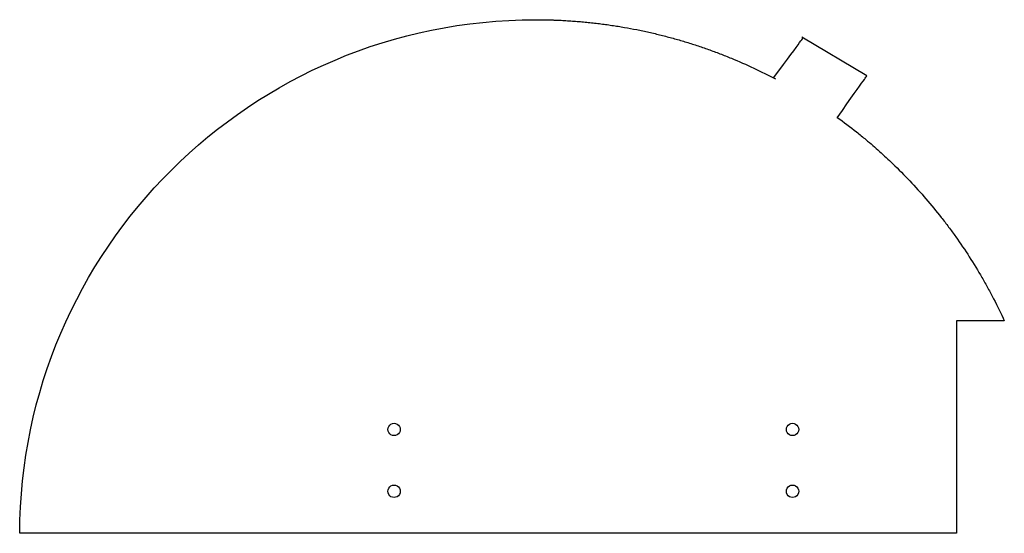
# Model space of a CAD drawing. Extents: x 25 to 264, y 50 to 175.
import ezdxf

# ---------------------------------------------------------------- set-up
doc = ezdxf.new("R2010")
doc.units = 0
doc.layers.get('0').update_dxf_attribs({"linetype": 'CONTINUOUS'})

msp = doc.modelspace()

# ---------------------------------------------------------------- linework, layer by layer
at = {"color": 7}
for points in [[(230.279186, 161.171004), (214.528383, 170.572647)], [(263.606932, 101.788914), (252.038925, 101.788914), (252.038925, 50.274406), (24.912122, 50.274406)]]:
    msp.add_lwpolyline(points, dxfattribs=at)
for points in [[(24.912122, 50.274406), (25.170521, 119.089503), (81.030422, 174.796109), (149.906124, 174.796109)], [(149.906124, 174.796109), (149.906186, 174.79608), (149.906248, 174.796109), (149.906313, 174.796109)], [(149.906313, 174.796109), (149.906378, 174.796109), (149.90644, 174.796109), (149.906505, 174.796109)], [(149.906505, 174.796109), (149.906632, 174.796109), (149.906761, 174.796109), (149.906787, 174.796109)], [(149.906787, 174.796109), (149.907044, 174.796109), (149.907351, 174.796109), (149.907633, 174.796109)], [(149.907633, 174.796109), (149.90789, 174.796109), (149.908198, 174.796109), (149.90848, 174.796109)], [(149.90848, 174.796109), (149.908737, 174.796109), (149.909045, 174.796109), (149.909327, 174.796109)], [(149.909327, 174.796109), (149.909891, 174.796109), (149.910456, 174.796109), (149.910738, 174.796109)], [(149.910738, 174.796109), (149.911302, 174.796109), (149.911867, 174.796109), (149.912149, 174.796109)], [(149.912149, 174.796109), (149.913278, 174.796109), (149.914125, 174.796109), (149.915225, 174.796109)], [(149.915225, 174.796109), (149.916354, 174.796109), (149.917201, 174.796109), (149.918301, 174.796109)], [(149.918301, 174.796109), (149.91943, 174.796109), (149.920277, 174.796109), (149.921378, 174.796109)], [(149.921378, 174.796109), (149.922507, 174.796109), (149.923353, 174.796109), (149.924454, 174.796109)], [(149.924454, 174.796109), (149.926429, 174.796109), (149.928574, 174.796109), (149.930606, 174.796109)], [(149.930606, 174.796109), (149.932582, 174.796109), (149.934727, 174.796109), (149.936759, 174.796109)], [(149.936759, 174.796109), (149.938734, 174.796109), (149.940879, 174.796109), (149.942911, 174.796109)], [(149.942911, 174.796109), (149.947032, 174.796109), (149.951124, 174.796109), (149.955244, 174.796109)], [(149.955244, 174.796109), (149.959337, 174.796109), (149.963457, 174.79608), (149.967577, 174.79608)], [(149.967577, 174.79608), (149.971698, 174.79608), (149.97579, 174.79608), (149.979911, 174.79608)], [(149.979911, 174.79608), (149.984003, 174.79608), (149.988123, 174.79608), (149.992244, 174.79608)], [(149.992244, 174.79608), (149.996364, 174.79608), (150.000456, 174.79608), (150.004577, 174.79608)], [(150.004577, 174.79608), (150.012789, 174.796055), (150.021002, 174.796055), (150.029215, 174.796055)], [(150.029215, 174.796055), (150.037427, 174.796055), (150.04564, 174.796021), (150.053853, 174.796021)], [(150.053853, 174.796021), (150.062065, 174.796021), (150.070278, 174.795993), (150.078491, 174.795993)], [(150.078491, 174.795993), (150.086703, 174.795967), (150.094916, 174.795967), (150.103129, 174.795967)], [(150.103129, 174.795967), (150.119554, 174.795942), (150.135982, 174.795911), (150.152408, 174.795855)], [(150.152408, 174.795855), (150.168833, 174.795826), (150.185258, 174.795801), (150.201684, 174.795767)], [(150.201684, 174.795767), (150.218109, 174.795713), (150.234529, 174.795688), (150.250951, 174.795626)], [(150.250951, 174.795626), (150.267376, 174.795601), (150.283796, 174.795547), (150.300219, 174.795485)], [(150.300219, 174.795485), (150.316644, 174.795459), (150.333058, 174.795403), (150.349478, 174.795344)], [(150.349478, 174.795344), (150.365903, 174.795293), (150.382317, 174.795205), (150.398734, 174.795149)], [(150.398734, 174.795149), (150.431568, 174.795039), (150.464401, 174.794895), (150.497235, 174.795149)], [(150.497235, 174.795149), (150.530063, 174.795005), (150.562889, 174.795149), (150.595717, 174.795149)], [(150.595717, 174.795149), (150.628539, 174.794977), (150.661359, 174.795149), (150.694181, 174.795149)], [(150.694181, 174.795149), (150.726995, 174.794926), (150.759812, 174.795149), (150.792626, 174.795149)], [(150.792626, 174.795149), (150.825434, 174.794926), (150.858245, 174.795149), (150.891054, 174.795149)], [(150.891054, 174.795149), (150.956653, 174.795149), (151.022253, 174.795149), (151.087856, 174.792327)], [(151.087856, 174.792324), (151.15343, 174.792324), (151.219007, 174.792324), (151.284582, 174.789502)], [(151.284582, 174.789505), (151.350136, 174.789505), (151.415688, 174.786682), (151.48124, 174.786682)], [(151.48124, 174.786685), (151.546766, 174.786685), (151.612295, 174.783863), (151.677822, 174.783863)], [(151.677822, 174.783863), (151.743325, 174.783863), (151.808829, 174.781041), (151.87433, 174.781041)], [(151.87433, 174.781035), (151.939811, 174.781035), (152.00529, 174.778213), (152.070768, 174.777931)], [(152.070768, 174.777933), (152.136224, 174.777933), (152.201677, 174.775111), (152.26713, 174.774547)], [(152.26713, 174.774544), (152.397968, 174.771722), (152.528803, 174.769464), (152.659633, 174.766642)], [(152.659633, 174.766645), (152.790375, 174.763822), (152.921109, 174.760718), (153.05184, 174.757613)], [(153.05184, 174.757613), (153.182481, 174.754509), (153.313119, 174.75084), (153.443748, 174.747453)], [(153.443748, 174.747456), (153.57429, 174.743787), (153.704826, 174.740118), (153.835357, 174.735885)], [(153.835357, 174.735882), (153.965797, 174.731931), (154.096232, 174.727698), (154.226661, 174.723182)], [(154.226661, 174.723185), (154.357002, 174.71867), (154.487335, 174.714154), (154.617663, 174.709356)], [(154.617663, 174.709356), (154.878055, 174.699761), (155.138416, 174.689318), (155.398744, 174.677999)], [(155.398744, 174.677999), (155.65873, 174.66671), (155.918679, 174.654856), (156.178589, 174.641877)], [(156.178589, 174.641877), (156.43816, 174.629177), (156.697691, 174.615348), (156.957181, 174.600983)], [(156.957181, 174.600983), (157.216334, 174.58659), (157.475445, 174.571344), (157.734505, 174.555342)], [(157.734505, 174.555342), (157.993238, 174.539255), (158.251923, 174.522576), (158.510551, 174.504971)], [(158.510551, 174.504971), (158.768858, 174.487473), (159.027108, 174.469072), (159.285302, 174.449907)], [(159.285302, 174.449907), (159.543177, 174.430715), (159.800993, 174.410847), (160.058743, 174.390129)], [(160.058743, 174.390129), (160.316181, 174.369527), (160.573556, 174.347937), (160.830861, 174.325675)], [(160.830861, 174.325675), (161.344551, 174.281197), (161.857967, 174.233524), (162.371072, 174.182724)], [(162.371072, 174.182724), (162.882978, 174.132037), (163.394573, 174.078217), (163.905819, 174.021242)], [(163.905819, 174.021242), (164.415905, 173.964371), (164.92564, 173.904402), (165.434989, 173.841269)], [(165.434989, 173.841269), (165.943215, 173.778277), (166.451054, 173.712175), (166.958467, 173.642946)], [(166.958467, 173.642946), (167.464796, 173.573886), (167.9707, 173.501696), (168.476143, 173.426399)], [(168.476143, 173.426399), (168.980536, 173.351269), (169.484469, 173.273071), (169.9879, 173.191757)], [(169.9879, 173.191757), (170.490317, 173.11059), (170.992236, 173.026375), (171.493626, 172.939089)], [(171.493626, 172.939089), (172.493477, 172.764986), (173.49122, 172.578689), (174.486528, 172.380171)], [(174.486528, 172.380171), (175.47818, 172.182423), (176.467414, 171.972529), (177.453939, 171.750623)], [(177.453939, 171.750623), (178.437066, 171.529471), (179.417503, 171.296358), (180.394951, 171.051333)], [(180.394951, 171.051333), (181.36925, 170.807095), (182.34058, 170.551007), (183.308656, 170.283175)], [(183.308656, 170.283175), (184.273814, 170.01617), (185.235737, 169.737445), (186.194141, 169.44712)], [(207.690824, 160.682607), (214.894682, 170.45055), (214.894682, 170.45055), (214.894682, 170.45055)], [(186.194141, 169.44712), (187.14985, 169.157619), (188.102062, 168.856573), (189.050498, 168.544037)], [(189.050498, 168.544037), (189.996451, 168.232351), (190.938647, 167.909265), (191.876818, 167.57486)], [(191.876818, 167.57486), (192.81271, 167.241271), (193.744593, 166.896452), (194.672193, 166.540485)], [(194.672193, 166.540485), (195.597704, 166.185311), (196.518948, 165.819074), (197.43571, 165.441822)], [(197.43571, 165.441822), (199.263542, 164.689674), (201.073557, 163.893805), (202.86354, 163.0553)], [(202.86354, 163.0553), (204.64723, 162.219719), (206.411026, 161.341785), (208.153037, 160.422528)], [(223.075331, 151.036768), (230.279186, 161.171004), (230.279186, 161.171004), (230.279186, 161.171004)], [(223.118767, 151.119809), (224.700538, 149.974692), (226.255611, 148.792602), (227.782151, 147.575016)], [(227.782151, 147.575016), (228.544885, 146.966655), (229.300478, 146.349435), (230.048791, 145.723494)], [(230.048791, 145.723494), (231.170737, 144.785018), (232.276342, 143.82693), (233.364873, 142.849854)], [(233.364873, 142.849854), (234.453038, 141.873108), (235.524127, 140.877403), (236.57755, 139.863291)], [(236.57755, 139.863291), (237.981944, 138.511359), (239.354955, 137.126726), (240.695003, 135.71093)], [(240.695003, 135.71093), (242.035389, 134.294818), (243.34284, 132.847557), (244.615916, 131.370606)], [(244.615916, 131.370606), (245.889839, 129.892719), (247.129387, 128.385141), (248.333037, 126.849632)], [(248.333037, 126.849632), (248.935327, 126.08122), (249.528671, 125.305845), (250.112871, 124.523641)], [(250.112871, 124.523641), (250.697467, 123.740926), (251.272889, 122.951407), (251.839055, 122.155229)], [(251.839055, 122.155229), (252.972629, 120.561069), (254.06895, 118.940295), (255.12669, 117.294711)], [(255.12669, 117.294711), (256.186548, 115.645859), (257.207628, 113.972109), (258.188717, 112.275366)], [(258.188717, 112.275366), (258.680179, 111.42542), (259.161593, 110.569694), (259.632848, 109.708411)], [(259.632848, 109.708411), (260.104752, 108.845971), (260.566439, 107.97794), (261.017853, 107.104485)], [(261.017853, 107.104485), (261.922686, 105.35364), (262.786117, 103.581059), (263.606763, 101.789343)], [(114.168321, 75.456404), (114.168039, 75.992527), (114.453817, 76.488056), (114.918055, 76.756212)], [(114.918055, 76.756212), (115.382291, 77.024365), (115.95435, 77.024365), (116.418586, 76.756212)], [(116.418586, 76.756212), (116.882822, 76.488056), (117.168648, 75.992527), (117.16832, 75.456404)], [(210.768243, 75.456404), (210.767961, 75.992527), (211.053742, 76.488056), (211.517978, 76.756212)], [(211.517978, 76.756212), (211.982214, 77.024365), (212.554272, 77.024365), (213.018508, 76.756212)], [(213.018508, 76.756212), (213.482741, 76.488056), (213.768576, 75.992527), (213.768237, 75.456404)], [(114.918055, 74.156604), (114.453817, 74.424754), (114.167991, 74.920292), (114.168321, 75.456404)], [(116.418586, 74.156604), (115.95435, 73.888445), (115.382291, 73.888445), (114.918055, 74.156604)], [(117.16832, 75.456404), (117.168603, 74.920292), (116.882822, 74.424754), (116.418586, 74.156604)], [(211.517978, 74.156604), (211.053742, 74.424754), (210.767913, 74.920292), (210.768243, 75.456404)], [(213.018508, 74.156604), (212.554272, 73.888445), (211.982214, 73.888445), (211.517978, 74.156604)], [(213.768237, 75.456404), (213.768519, 74.920292), (213.482741, 74.424754), (213.018508, 74.156604)], [(114.918055, 59.1566), (114.453817, 59.424756), (114.167991, 59.920291), (114.168321, 60.456405)], [(114.168321, 60.456405), (114.168039, 60.992523), (114.453817, 61.488055), (114.918055, 61.756211)], [(114.918055, 61.756211), (115.382291, 62.024362), (115.95435, 62.024362), (116.418586, 61.756211)], [(116.418586, 61.756211), (116.882822, 61.488055), (117.168648, 60.992523), (117.16832, 60.456405)], [(117.16832, 60.456405), (117.168603, 59.920291), (116.882822, 59.424756), (116.418586, 59.1566)], [(211.517978, 59.1566), (211.053742, 59.424756), (210.767913, 59.920291), (210.768243, 60.456405)], [(210.768243, 60.456405), (210.767961, 60.992523), (211.053742, 61.488055), (211.517978, 61.756211)], [(211.517978, 61.756211), (211.982214, 62.024362), (212.554272, 62.024362), (213.018508, 61.756211)], [(213.018508, 61.756211), (213.482741, 61.488055), (213.768576, 60.992523), (213.768237, 60.456405)], [(213.768237, 60.456405), (213.768519, 59.920291), (213.482741, 59.424756), (213.018508, 59.1566)], [(116.418586, 59.1566), (115.95435, 58.888447), (115.382291, 58.888447), (114.918055, 59.1566)], [(213.018508, 59.1566), (212.554272, 58.888447), (211.982214, 58.888447), (211.517978, 59.1566)]]:
    msp.add_open_spline(points, degree=3, dxfattribs=at)

doc.saveas('drawing.dxf')
